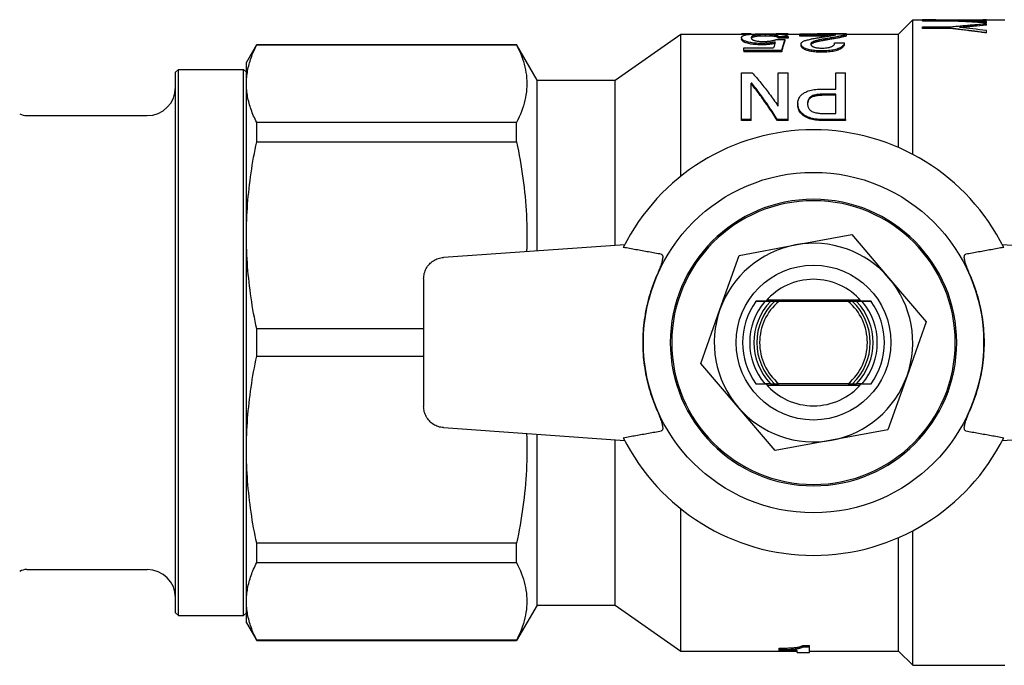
# Model space of a CAD drawing. Header units: millimetres. Extents: x 70 to 3755, y 51 to 363.
# Tile 3 of 5: x 271 to 341, y 317 to 362. Entities that reach past the tile are written whole.
import ezdxf

# ---------------------------------------------------------------- set-up
doc = ezdxf.new("R2010")
doc.units = ezdxf.units.MM
doc.layers.add('DETAIL', color=2, linetype='Continuous')

msp = doc.modelspace()

# ---------------------------------------------------------------- linework, layer by layer
at = {"layer": 'DETAIL'}
for p, q in [((333.087, 361.157), (334.087, 362.157)), ((334.087, 352.674), (334.087, 362.157)), ((334.087, 362.157), (338.286, 362.157)), ((334.78, 362.167), (334.78, 362.157)), ((334.78, 362.125), (336.806, 362.125)), ((334.78, 362.084), (334.78, 362.125)), ((336.806, 362.084), (334.78, 362.084)), ((334.78, 362.084), (334.78, 362.074)), ((336.806, 362.074), (334.78, 362.074)), ((336.806, 362.084), (336.806, 362.074)), ((339.28, 362.152), (339.28, 362.166)), ((339.28, 362.157), (340.587, 362.157)), ((339.28, 362.152), (339.28, 362.142)), ((339.28, 361.952), (339.28, 362.029)), ((339.28, 361.952), (339.28, 361.942)), ((339.28, 361.781), (339.28, 361.887)), ((322.696, 361.182), (322.008, 361.182)), ((322.008, 361.157), (322.008, 361.182)), ((322.696, 361.157), (322.696, 361.182)), ((325.293, 361.182), (324.54, 361.182)), ((324.54, 361.157), (324.54, 361.182)), ((325.293, 361.157), (325.293, 361.182)), ((326.133, 361.107), (326.133, 361.17)), ((326.133, 361.17), (329.418, 361.17)), ((329.418, 361.182), (328.315, 361.182)), ((328.315, 361.182), (328.315, 361.17)), ((329.418, 361.182), (329.418, 361.17)), ((329.418, 361.118), (329.418, 361.17)), ((334.78, 361.671), (336.806, 361.671)), ((334.78, 361.547), (334.78, 361.671)), ((336.806, 361.547), (334.78, 361.547)), ((334.78, 361.547), (334.78, 361.538)), ((336.806, 361.538), (334.78, 361.538)), ((336.806, 361.547), (336.806, 361.538)), ((339.28, 361.781), (339.28, 361.771)), ((339.28, 361.242), (339.28, 361.41)), ((339.28, 361.242), (339.28, 361.232)), ((313.087, 357.907), (317.729, 361.157)), ((317.729, 351.13), (317.729, 361.157)), ((317.729, 361.157), (322.862, 361.157)), ((322.008, 360.899), (322.008, 360.801)), ((323.374, 360.496), (323.374, 360.399)), ((323.668, 361.116), (323.668, 361.017)), ((324.453, 360.768), (325.064, 360.768)), ((324.538, 361.157), (326.133, 361.157)), ((325.293, 360.968), (324.605, 360.968)), ((324.605, 360.968), (324.605, 360.869)), ((325.293, 360.869), (324.605, 360.869)), ((325.064, 360.768), (325.064, 360.67)), ((325.293, 360.968), (325.293, 360.869)), ((328.654, 361.107), (326.133, 361.107)), ((326.133, 361.008), (326.133, 361.107)), ((328.125, 361.008), (326.133, 361.008)), ((327.895, 360.716), (327.895, 360.814)), ((328.578, 360.535), (329.265, 360.535)), ((329.265, 360.439), (329.265, 360.535)), ((329.418, 361.157), (333.087, 361.157)), ((329.418, 361.019), (329.418, 361.118)), ((333.087, 353.155), (333.087, 361.157)), ((287.087, 359.157), (287.809, 360.407)), ((287.809, 360.385), (287.809, 360.407)), ((287.809, 360.407), (306.144, 360.407)), ((287.809, 360.385), (306.144, 360.385)), ((306.144, 360.385), (306.144, 360.407)), ((307.587, 357.907), (306.144, 360.407)), ((322.161, 360.189), (324.271, 360.189)), ((322.161, 359.991), (322.161, 360.189)), ((324.835, 359.991), (322.161, 359.991)), ((322.161, 359.991), (322.161, 359.897)), ((324.835, 359.897), (322.161, 359.897)), ((324.835, 359.991), (324.835, 359.897)), ((326.21, 360.361), (326.21, 360.457)), ((327.69, 359.871), (327.69, 359.965)), ((287.087, 357.654), (287.087, 359.157)), ((282.087, 358.457), (282.287, 358.657)), ((282.087, 320.357), (282.087, 358.457)), ((282.287, 320.157), (282.287, 358.657)), ((282.287, 358.657), (286.887, 358.657)), ((286.887, 320.157), (286.887, 358.657)), ((287.087, 358.457), (286.887, 358.657)), ((322.008, 355.134), (322.008, 358.429)), ((322.008, 358.429), (322.761, 358.429)), ((324.605, 358.429), (325.293, 358.429)), ((324.605, 356.102), (324.605, 358.429)), ((325.293, 355.134), (325.293, 358.429)), ((328.654, 358.429), (329.341, 358.429)), ((328.654, 357.281), (328.654, 358.429)), ((329.341, 355.134), (329.341, 358.429)), ((307.587, 345.871), (307.587, 357.907)), ((307.587, 357.907), (313.087, 357.907)), ((313.087, 346.259), (313.087, 357.907)), ((322.696, 355.134), (322.696, 357.694)), ((322.729, 357.694), (322.696, 357.694)), ((322.729, 357.611), (322.729, 357.694)), ((287.087, 346.965), (287.087, 357.654)), ((322.729, 357.611), (322.696, 357.611)), ((327.709, 357.281), (328.654, 357.281)), ((327.879, 356.841), (327.879, 356.921)), ((328.654, 356.921), (327.879, 356.921)), ((328.654, 356.841), (327.879, 356.841)), ((328.654, 355.554), (328.654, 356.921)), ((324.186, 355.68), (324.186, 355.68)), ((324.572, 356.102), (324.605, 356.102)), ((325.98, 356.258), (325.98, 356.181)), ((271.591, 355.407), (280.087, 355.407)), ((306.144, 354.923), (287.809, 354.923)), ((287.809, 353.559), (287.809, 354.923)), ((306.144, 353.559), (306.144, 354.923)), ((322.696, 355.134), (322.008, 355.134)), ((322.008, 355.062), (322.008, 355.134)), ((322.696, 355.062), (322.008, 355.062)), ((322.696, 355.062), (322.696, 355.134)), ((325.293, 355.134), (324.54, 355.134)), ((324.54, 355.062), (324.54, 355.134)), ((325.293, 355.062), (324.54, 355.062)), ((325.293, 355.062), (325.293, 355.134)), ((329.341, 355.134), (327.676, 355.134)), ((327.676, 355.134), (327.676, 355.062)), ((329.341, 355.062), (327.676, 355.062)), ((327.879, 355.554), (328.654, 355.554)), ((329.341, 355.134), (329.341, 355.062)), ((287.809, 353.559), (306.144, 353.559)), ((287.087, 331.849), (287.087, 346.965)), ((325.813, 346.29), (329.787, 347.026)), ((329.787, 347.026), (332.411, 343.952)), ((313.769, 346.307), (300.978, 345.405)), ((321.839, 345.555), (325.813, 346.29)), ((353.197, 345.405), (340.406, 346.307)), ((320.489, 341.745), (321.839, 345.555)), ((299.587, 343.911), (299.587, 334.904)), ((332.411, 343.952), (335.035, 340.879)), ((319.14, 337.936), (320.489, 341.745)), ((323.019, 342.313), (323.022, 342.319)), ((324.049, 342.307), (323.646, 342.307)), ((330.386, 342.407), (323.789, 342.407)), ((329.543, 342.307), (324.632, 342.307)), ((330.528, 342.307), (330.125, 342.307)), ((331.152, 342.319), (331.156, 342.313)), ((299.587, 340.371), (287.809, 340.371)), ((287.809, 338.443), (287.809, 340.371)), ((335.035, 340.879), (333.685, 337.069)), ((287.809, 338.443), (299.587, 338.443)), ((321.764, 334.862), (319.14, 337.936)), ((333.685, 337.069), (332.336, 333.26)), ((323.022, 336.496), (323.019, 336.501)), ((324.049, 336.507), (323.646, 336.507)), ((323.789, 336.407), (330.386, 336.407)), ((329.543, 336.507), (324.632, 336.507)), ((330.528, 336.507), (330.125, 336.507)), ((331.156, 336.501), (331.152, 336.496)), ((324.388, 331.789), (321.764, 334.862)), ((300.978, 333.409), (313.769, 332.507)), ((340.406, 332.507), (353.197, 333.409)), ((307.587, 320.907), (307.587, 332.943)), ((332.336, 333.26), (328.362, 332.524)), ((313.087, 320.907), (313.087, 332.555)), ((328.362, 332.524), (324.388, 331.789)), ((287.087, 321.161), (287.087, 331.849)), ((317.729, 317.657), (317.729, 327.685)), ((334.087, 316.657), (334.087, 326.141)), ((306.144, 325.255), (287.809, 325.255)), ((287.809, 323.892), (287.809, 325.255)), ((306.144, 323.892), (306.144, 325.255)), ((333.087, 317.657), (333.087, 325.66)), ((287.809, 323.892), (306.144, 323.892)), ((271.591, 323.407), (280.087, 323.407)), ((287.087, 319.657), (287.087, 321.161)), ((307.587, 320.907), (306.144, 318.407)), ((307.587, 320.907), (313.087, 320.907)), ((313.087, 320.907), (317.729, 317.657)), ((282.087, 320.357), (282.287, 320.157)), ((287.087, 320.357), (286.887, 320.157)), ((282.287, 320.157), (286.887, 320.157)), ((287.087, 319.657), (287.809, 318.407)), ((306.144, 318.429), (287.809, 318.429)), ((287.809, 318.407), (287.809, 318.429)), ((287.809, 318.407), (306.144, 318.407)), ((306.144, 318.407), (306.144, 318.429)), ((317.729, 317.657), (325.939, 317.657)), ((324.675, 317.768), (324.675, 317.867)), ((324.675, 317.706), (324.675, 317.768)), ((325.939, 317.706), (324.675, 317.706)), ((325.939, 317.557), (325.939, 317.706)), ((325.939, 317.557), (326.814, 317.557)), ((326.328, 317.961), (326.328, 318.059)), ((326.328, 318.059), (326.814, 318.059)), ((326.328, 317.961), (326.814, 317.961)), ((326.814, 317.961), (326.814, 318.059)), ((326.814, 317.557), (326.814, 317.961)), ((326.814, 317.657), (333.087, 317.657)), ((333.087, 317.657), (334.087, 316.657)), ((334.087, 316.657), (340.587, 316.657))]:
    msp.add_line(p, q, dxfattribs=at)
at = {"layer": 'DETAIL', "flags": 128}
for points in [[(335.726, 362.157), (335.686, 362.158), (335.647, 362.158), (335.607, 362.159), (335.568, 362.16), (335.529, 362.16), (335.489, 362.161), (335.45, 362.161), (335.41, 362.162), (335.371, 362.162), (335.332, 362.162), (335.292, 362.163), (335.253, 362.163), (335.213, 362.164), (335.174, 362.164), (335.134, 362.164), (335.095, 362.165), (335.056, 362.165), (335.016, 362.165), (334.977, 362.166), (334.937, 362.166), (334.898, 362.166), (334.859, 362.166), (334.819, 362.166), (334.78, 362.167)], [(336.806, 362.125), (336.909, 362.128), (337.012, 362.131), (337.115, 362.134), (337.218, 362.136), (337.322, 362.139), (337.425, 362.141), (337.528, 362.144), (337.631, 362.146), (337.734, 362.148), (337.837, 362.15), (337.94, 362.152), (338.043, 362.154), (338.146, 362.155), (338.249, 362.157), (338.352, 362.158), (338.455, 362.16), (338.558, 362.161), (338.661, 362.162), (338.764, 362.163), (338.868, 362.164), (338.971, 362.165), (339.074, 362.165), (339.177, 362.166), (339.28, 362.166)], [(339.28, 361.952), (339.177, 361.958), (339.074, 361.965), (338.971, 361.971), (338.868, 361.978), (338.764, 361.984), (338.661, 361.99), (338.558, 361.997), (338.455, 362.003), (338.352, 362.008), (338.249, 362.014), (338.146, 362.02), (338.043, 362.025), (337.94, 362.031), (337.837, 362.036), (337.734, 362.042), (337.631, 362.047), (337.528, 362.052), (337.425, 362.057), (337.322, 362.061), (337.218, 362.066), (337.115, 362.071), (337.012, 362.075), (336.909, 362.08), (336.806, 362.084)], [(339.28, 361.942), (339.177, 361.948), (339.074, 361.955), (338.971, 361.962), (338.868, 361.968), (338.764, 361.974), (338.661, 361.98), (338.558, 361.987), (338.455, 361.993), (338.352, 361.998), (338.249, 362.004), (338.146, 362.01), (338.043, 362.016), (337.94, 362.021), (337.837, 362.026), (337.734, 362.032), (337.631, 362.037), (337.528, 362.042), (337.425, 362.047), (337.322, 362.051), (337.218, 362.056), (337.115, 362.061), (337.012, 362.065), (336.909, 362.07), (336.806, 362.074)], [(336.806, 361.671), (336.909, 361.681), (337.012, 361.691), (337.115, 361.701), (337.218, 361.711), (337.322, 361.721), (337.425, 361.731), (337.528, 361.74), (337.631, 361.75), (337.734, 361.759), (337.837, 361.768), (337.94, 361.778), (338.043, 361.787), (338.146, 361.796), (338.249, 361.805), (338.352, 361.813), (338.455, 361.822), (338.558, 361.83), (338.661, 361.839), (338.764, 361.847), (338.868, 361.855), (338.971, 361.864), (339.074, 361.872), (339.177, 361.879), (339.28, 361.887)], [(322.008, 360.899), (322.011, 360.924), (322.016, 360.944), (322.027, 360.965), (322.043, 360.985), (322.065, 361.004), (322.093, 361.023), (322.128, 361.041), (322.169, 361.057), (322.216, 361.072), (322.273, 361.088), (322.336, 361.101), (322.405, 361.113), (322.484, 361.124), (322.57, 361.134), (322.663, 361.143), (322.763, 361.151), (322.866, 361.157), (322.979, 361.163), (323.097, 361.168), (323.213, 361.171), (323.338, 361.174), (323.465, 361.176), (323.575, 361.177), (323.715, 361.177)], [(323.715, 361.177), (323.834, 361.177), (323.927, 361.176), (324.036, 361.175), (324.144, 361.173), (324.242, 361.17), (324.344, 361.167), (324.443, 361.162), (324.536, 361.157), (324.624, 361.152), (324.707, 361.145), (324.787, 361.138), (324.863, 361.129), (324.931, 361.12), (324.993, 361.11), (325.05, 361.1), (325.1, 361.088), (325.144, 361.075), (325.182, 361.062), (325.212, 361.048), (325.238, 361.034), (325.26, 361.018), (325.276, 361.002), (325.285, 360.987), (325.293, 360.968)], [(324.54, 361.182), (324.536, 361.181), (324.532, 361.18), (324.528, 361.179), (324.524, 361.179), (324.52, 361.178), (324.516, 361.177), (324.512, 361.176), (324.508, 361.175), (324.504, 361.175), (324.499, 361.174), (324.495, 361.173), (324.491, 361.172), (324.487, 361.171), (324.483, 361.171), (324.479, 361.17), (324.475, 361.169), (324.471, 361.168), (324.467, 361.167), (324.463, 361.167), (324.459, 361.166), (324.455, 361.165), (324.451, 361.164), (324.447, 361.163), (324.443, 361.162)], [(328.315, 361.182), (328.264, 361.182), (328.217, 361.181), (328.174, 361.181), (328.135, 361.181), (328.1, 361.181), (328.069, 361.181), (328.037, 361.181), (327.998, 361.181), (327.959, 361.18), (327.92, 361.18), (327.88, 361.18), (327.84, 361.179), (327.799, 361.179), (327.757, 361.178), (327.714, 361.178), (327.673, 361.177), (327.632, 361.176), (327.591, 361.176), (327.552, 361.175), (327.513, 361.174), (327.475, 361.173), (327.438, 361.172), (327.401, 361.171), (327.365, 361.17)], [(339.28, 361.242), (339.177, 361.256), (339.074, 361.27), (338.971, 361.283), (338.868, 361.297), (338.764, 361.31), (338.661, 361.324), (338.558, 361.337), (338.455, 361.35), (338.352, 361.363), (338.249, 361.376), (338.146, 361.389), (338.043, 361.402), (337.94, 361.415), (337.837, 361.427), (337.734, 361.44), (337.631, 361.452), (337.528, 361.464), (337.425, 361.477), (337.322, 361.489), (337.218, 361.501), (337.115, 361.512), (337.012, 361.524), (336.909, 361.536), (336.806, 361.547)], [(339.28, 361.232), (339.177, 361.246), (339.074, 361.26), (338.971, 361.274), (338.868, 361.287), (338.764, 361.301), (338.661, 361.314), (338.558, 361.327), (338.455, 361.341), (338.352, 361.354), (338.249, 361.367), (338.146, 361.38), (338.043, 361.392), (337.94, 361.405), (337.837, 361.418), (337.734, 361.43), (337.631, 361.442), (337.528, 361.455), (337.425, 361.467), (337.322, 361.479), (337.218, 361.491), (337.115, 361.503), (337.012, 361.514), (336.909, 361.526), (336.806, 361.538)], [(323.374, 360.496), (323.255, 360.497), (323.163, 360.5), (323.057, 360.505), (322.953, 360.513), (322.854, 360.523), (322.76, 360.535), (322.67, 360.549), (322.585, 360.565), (322.505, 360.583), (322.432, 360.602), (322.364, 360.622), (322.303, 360.643), (322.249, 360.664), (322.202, 360.686), (322.159, 360.709), (322.124, 360.731), (322.094, 360.753), (322.069, 360.775), (322.05, 360.796), (322.034, 360.818), (322.022, 360.839), (322.014, 360.86), (322.01, 360.878), (322.008, 360.899)], [(323.374, 360.399), (323.262, 360.4), (323.163, 360.403), (323.057, 360.409), (322.953, 360.417), (322.854, 360.427), (322.76, 360.439), (322.67, 360.453), (322.584, 360.469), (322.504, 360.487), (322.43, 360.506), (322.362, 360.526), (322.303, 360.546), (322.249, 360.567), (322.201, 360.589), (322.159, 360.611), (322.123, 360.634), (322.093, 360.656), (322.069, 360.677), (322.049, 360.699), (322.034, 360.72), (322.022, 360.741), (322.014, 360.763), (322.01, 360.779), (322.008, 360.801)], [(323.668, 361.116), (323.577, 361.115), (323.504, 361.114), (323.422, 361.112), (323.343, 361.11), (323.267, 361.106), (323.195, 361.101), (323.128, 361.095), (323.067, 361.089), (323.011, 361.081), (322.96, 361.073), (322.913, 361.063), (322.872, 361.053), (322.838, 361.043), (322.808, 361.032), (322.782, 361.02), (322.763, 361.009), (322.746, 360.997), (322.731, 360.983), (322.719, 360.969), (322.71, 360.956), (322.703, 360.942), (322.699, 360.931), (322.697, 360.916), (322.696, 360.898)], [(322.696, 360.898), (322.697, 360.883), (322.699, 360.869), (322.702, 360.859), (322.707, 360.845), (322.714, 360.832), (322.724, 360.817), (322.736, 360.802), (322.75, 360.788), (322.768, 360.773), (322.79, 360.758), (322.813, 360.744), (322.838, 360.732), (322.874, 360.717), (322.913, 360.703), (322.956, 360.69), (323.002, 360.678), (323.052, 360.668), (323.105, 360.658), (323.163, 360.65), (323.227, 360.643), (323.296, 360.637), (323.365, 360.633), (323.428, 360.631), (323.506, 360.63)], [(323.668, 361.017), (323.593, 361.016), (323.527, 361.016), (323.457, 361.014), (323.387, 361.012), (323.32, 361.009), (323.255, 361.006), (323.194, 361.002), (323.137, 360.997), (323.082, 360.991), (323.031, 360.985), (322.984, 360.978), (322.941, 360.97), (322.904, 360.962), (322.871, 360.954), (322.843, 360.945), (322.817, 360.936), (322.793, 360.926), (322.773, 360.916), (322.756, 360.906), (322.742, 360.895), (322.731, 360.884), (322.721, 360.873), (322.712, 360.861), (322.705, 360.848)], [(324.389, 360.595), (324.348, 360.586), (324.314, 360.578), (324.287, 360.572), (324.251, 360.564), (324.214, 360.557), (324.175, 360.55), (324.134, 360.543), (324.093, 360.537), (324.052, 360.531), (324.01, 360.525), (323.969, 360.52), (323.928, 360.516), (323.887, 360.513), (323.844, 360.509), (323.799, 360.506), (323.753, 360.504), (323.705, 360.502), (323.654, 360.5), (323.61, 360.498), (323.563, 360.497), (323.514, 360.497), (323.478, 360.496), (323.431, 360.496), (323.374, 360.496)], [(324.356, 360.491), (324.321, 360.482), (324.288, 360.475), (324.257, 360.469), (324.225, 360.462), (324.19, 360.456), (324.151, 360.449), (324.111, 360.443), (324.07, 360.437), (324.03, 360.431), (323.99, 360.426), (323.951, 360.422), (323.912, 360.418), (323.87, 360.415), (323.826, 360.411), (323.78, 360.409), (323.734, 360.406), (323.689, 360.404), (323.645, 360.403), (323.597, 360.402), (323.548, 360.401), (323.511, 360.4), (323.475, 360.4), (323.429, 360.399), (323.374, 360.399)], [(323.506, 360.63), (323.567, 360.63), (323.616, 360.631), (323.655, 360.632), (323.704, 360.634), (323.752, 360.636), (323.801, 360.639), (323.85, 360.642), (323.897, 360.646), (323.942, 360.651), (323.986, 360.656), (324.028, 360.662), (324.069, 360.668), (324.106, 360.674), (324.142, 360.681), (324.178, 360.689), (324.214, 360.697), (324.249, 360.705), (324.283, 360.715), (324.313, 360.723), (324.342, 360.732), (324.372, 360.741), (324.393, 360.748), (324.42, 360.757), (324.453, 360.768)], [(324.605, 360.968), (324.604, 360.98), (324.601, 360.989), (324.594, 361), (324.584, 361.01), (324.571, 361.02), (324.556, 361.029), (324.535, 361.039), (324.511, 361.048), (324.483, 361.056), (324.452, 361.064), (324.418, 361.071), (324.38, 361.078), (324.336, 361.085), (324.288, 361.091), (324.236, 361.096), (324.182, 361.101), (324.126, 361.104), (324.062, 361.108), (323.999, 361.11), (323.935, 361.113), (323.869, 361.114), (323.803, 361.115), (323.743, 361.116), (323.668, 361.116)], [(324.605, 360.869), (324.604, 360.881), (324.6, 360.891), (324.594, 360.901), (324.584, 360.911), (324.572, 360.921), (324.556, 360.93), (324.535, 360.94), (324.511, 360.949), (324.484, 360.957), (324.454, 360.965), (324.419, 360.972), (324.38, 360.979), (324.336, 360.986), (324.288, 360.991), (324.237, 360.997), (324.182, 361.001), (324.124, 361.005), (324.062, 361.008), (323.999, 361.011), (323.935, 361.013), (323.869, 361.015), (323.808, 361.016), (323.746, 361.016), (323.668, 361.017)], [(325.064, 360.768), (325.054, 360.742), (325.045, 360.716), (325.035, 360.69), (325.026, 360.663), (325.016, 360.635), (325.006, 360.607), (324.997, 360.578), (324.987, 360.548), (324.978, 360.518), (324.968, 360.487), (324.959, 360.456), (324.949, 360.424), (324.94, 360.391), (324.93, 360.358), (324.92, 360.324), (324.911, 360.289), (324.901, 360.254), (324.892, 360.219), (324.882, 360.182), (324.873, 360.145), (324.863, 360.108), (324.854, 360.07), (324.844, 360.031), (324.835, 359.991)], [(325.064, 360.67), (325.054, 360.645), (325.045, 360.619), (325.035, 360.593), (325.026, 360.566), (325.016, 360.538), (325.006, 360.51), (324.997, 360.481), (324.987, 360.452), (324.978, 360.421), (324.968, 360.391), (324.959, 360.36), (324.949, 360.328), (324.94, 360.295), (324.93, 360.262), (324.92, 360.228), (324.911, 360.194), (324.901, 360.159), (324.892, 360.123), (324.882, 360.087), (324.873, 360.05), (324.863, 360.013), (324.854, 359.975), (324.844, 359.936), (324.835, 359.897)], [(326.21, 360.457), (326.213, 360.487), (326.22, 360.51), (326.233, 360.536), (326.251, 360.561), (326.276, 360.585), (326.305, 360.608), (326.342, 360.631), (326.383, 360.653), (326.43, 360.673), (326.478, 360.691), (326.535, 360.709), (326.602, 360.728), (326.657, 360.743), (326.722, 360.759), (326.797, 360.777), (326.867, 360.793), (326.936, 360.808), (327.002, 360.822), (327.072, 360.836), (327.144, 360.849), (327.218, 360.863), (327.276, 360.873), (327.35, 360.885), (327.441, 360.9)], [(327.895, 360.814), (327.82, 360.802), (327.758, 360.791), (327.709, 360.783), (327.653, 360.773), (327.594, 360.762), (327.531, 360.749), (327.468, 360.736), (327.409, 360.723), (327.353, 360.71), (327.301, 360.697), (327.252, 360.684), (327.207, 360.671), (327.158, 360.655), (327.113, 360.639), (327.072, 360.623), (327.036, 360.606), (327.004, 360.588), (326.976, 360.57), (326.951, 360.551), (326.931, 360.531), (326.916, 360.511), (326.906, 360.491), (326.901, 360.472), (326.897, 360.448)], [(327.895, 360.716), (327.829, 360.705), (327.774, 360.696), (327.724, 360.688), (327.674, 360.679), (327.622, 360.669), (327.566, 360.658), (327.508, 360.647), (327.452, 360.635), (327.399, 360.623), (327.348, 360.611), (327.303, 360.6), (327.261, 360.589), (327.217, 360.576), (327.172, 360.562), (327.13, 360.548), (327.092, 360.534), (327.058, 360.519), (327.026, 360.504), (326.997, 360.487), (326.971, 360.47), (326.949, 360.452), (326.931, 360.434), (326.917, 360.417), (326.907, 360.397)], [(327.441, 360.9), (327.502, 360.91), (327.561, 360.919), (327.616, 360.928), (327.67, 360.937), (327.75, 360.949), (327.814, 360.959), (327.862, 360.967), (327.896, 360.972), (327.957, 360.981), (328.014, 360.99), (328.066, 360.999), (328.114, 361.006), (328.171, 361.015), (328.223, 361.024), (328.269, 361.032), (328.317, 361.04), (328.364, 361.049), (328.411, 361.057), (328.454, 361.066), (328.496, 361.074), (328.538, 361.083), (328.569, 361.089), (328.608, 361.097), (328.654, 361.107)], [(329.265, 360.535), (329.258, 360.502), (329.25, 360.474), (329.238, 360.443), (329.22, 360.411), (329.199, 360.379), (329.174, 360.348), (329.142, 360.313), (329.105, 360.281), (329.065, 360.25), (329.015, 360.218), (328.959, 360.186), (328.896, 360.156), (328.824, 360.126), (328.745, 360.098), (328.66, 360.072), (328.57, 360.049), (328.473, 360.029), (328.37, 360.011), (328.267, 359.997), (328.156, 359.985), (328.037, 359.976), (327.919, 359.97), (327.819, 359.967), (327.69, 359.965)], [(327.703, 360.165), (327.784, 360.167), (327.849, 360.169), (327.921, 360.175), (327.992, 360.183), (328.059, 360.192), (328.121, 360.203), (328.18, 360.215), (328.237, 360.23), (328.292, 360.245), (328.342, 360.262), (328.383, 360.279), (328.421, 360.298), (328.451, 360.317), (328.478, 360.337), (328.501, 360.358), (328.52, 360.378), (328.535, 360.398), (328.548, 360.418), (328.557, 360.438), (328.565, 360.458), (328.571, 360.478), (328.574, 360.493), (328.576, 360.513), (328.578, 360.535)], [(329.418, 361.118), (329.37, 361.105), (329.33, 361.093), (329.296, 361.084), (329.252, 361.073), (329.203, 361.061), (329.149, 361.048), (329.093, 361.035), (329.038, 361.022), (328.98, 361.01), (328.918, 360.997), (328.851, 360.983), (328.788, 360.971), (328.725, 360.96), (328.643, 360.944), (328.582, 360.933), (328.514, 360.921), (328.432, 360.906), (328.356, 360.893), (328.295, 360.882), (328.218, 360.869), (328.122, 360.853), (328.049, 360.84), (327.986, 360.829), (327.895, 360.814)], [(329.418, 361.019), (329.37, 361.005), (329.331, 360.994), (329.296, 360.985), (329.252, 360.973), (329.202, 360.961), (329.149, 360.949), (329.094, 360.936), (329.039, 360.924), (328.98, 360.911), (328.915, 360.898), (328.846, 360.884), (328.788, 360.873), (328.726, 360.861), (328.648, 360.847), (328.581, 360.834), (328.517, 360.823), (328.437, 360.809), (328.359, 360.795), (328.294, 360.784), (328.215, 360.771), (328.122, 360.755), (328.05, 360.742), (327.982, 360.731), (327.895, 360.716)], [(287.087, 357.654), (287.089, 357.768), (287.093, 357.881), (287.099, 357.995), (287.108, 358.109), (287.12, 358.223), (287.135, 358.337), (287.151, 358.451), (287.171, 358.565), (287.193, 358.68), (287.217, 358.794), (287.244, 358.908), (287.273, 359.022), (287.305, 359.136), (287.339, 359.25), (287.376, 359.364), (287.415, 359.478), (287.456, 359.591), (287.5, 359.705), (287.546, 359.819), (287.594, 359.932), (287.645, 360.046), (287.697, 360.159), (287.752, 360.272), (287.809, 360.385)], [(306.144, 360.385), (306.24, 360.191), (306.33, 359.997), (306.413, 359.803), (306.49, 359.609), (306.56, 359.415), (306.623, 359.22), (306.679, 359.026), (306.728, 358.831), (306.769, 358.636), (306.804, 358.442), (306.831, 358.247), (306.85, 358.051), (306.862, 357.856), (306.866, 357.661), (306.862, 357.465), (306.851, 357.269), (306.832, 357.073), (306.805, 356.878), (306.772, 356.682), (306.73, 356.485), (306.681, 356.289), (306.625, 356.093), (306.562, 355.898), (306.492, 355.702), (306.414, 355.507), (306.331, 355.312), (306.24, 355.117), (306.144, 354.923)], [(327.69, 359.965), (327.575, 359.967), (327.484, 359.969), (327.381, 359.973), (327.274, 359.98), (327.174, 359.989), (327.081, 360), (326.988, 360.013), (326.893, 360.03), (326.807, 360.048), (326.728, 360.068), (326.652, 360.09), (326.579, 360.116), (326.514, 360.142), (326.457, 360.169), (326.407, 360.195), (326.362, 360.225), (326.322, 360.254), (326.29, 360.283), (326.264, 360.313), (326.243, 360.342), (326.228, 360.371), (326.217, 360.4), (326.212, 360.426), (326.21, 360.457)], [(327.69, 359.871), (327.582, 359.873), (327.484, 359.875), (327.381, 359.879), (327.274, 359.886), (327.175, 359.895), (327.081, 359.905), (326.989, 359.919), (326.899, 359.934), (326.812, 359.952), (326.729, 359.973), (326.651, 359.996), (326.579, 360.021), (326.514, 360.047), (326.455, 360.074), (326.404, 360.102), (326.36, 360.13), (326.322, 360.159), (326.29, 360.188), (326.264, 360.217), (326.243, 360.247), (326.228, 360.275), (326.217, 360.306), (326.212, 360.329), (326.21, 360.361)], [(326.897, 360.448), (326.9, 360.428), (326.903, 360.412), (326.907, 360.399), (326.914, 360.382), (326.924, 360.366), (326.937, 360.349), (326.954, 360.332), (326.974, 360.315), (326.996, 360.299), (327.022, 360.283), (327.05, 360.268), (327.081, 360.254), (327.12, 360.238), (327.159, 360.225), (327.2, 360.213), (327.246, 360.203), (327.301, 360.193), (327.353, 360.185), (327.407, 360.178), (327.464, 360.173), (327.524, 360.17), (327.582, 360.167), (327.636, 360.166), (327.703, 360.165)], [(329.265, 360.439), (329.258, 360.408), (329.25, 360.378), (329.238, 360.347), (329.221, 360.315), (329.201, 360.285), (329.174, 360.252), (329.142, 360.218), (329.105, 360.185), (329.063, 360.154), (329.016, 360.123), (328.96, 360.092), (328.896, 360.061), (328.823, 360.031), (328.743, 360.002), (328.656, 359.976), (328.564, 359.953), (328.468, 359.933), (328.37, 359.917), (328.267, 359.903), (328.156, 359.891), (328.037, 359.882), (327.913, 359.875), (327.819, 359.873), (327.69, 359.871)], [(322.761, 358.429), (322.837, 358.345), (322.912, 358.259), (322.988, 358.173), (323.063, 358.085), (323.139, 357.996), (323.214, 357.906), (323.289, 357.815), (323.365, 357.723), (323.44, 357.63), (323.516, 357.535), (323.591, 357.44), (323.667, 357.343), (323.742, 357.246), (323.818, 357.147), (323.893, 357.047), (323.968, 356.946), (324.044, 356.844), (324.119, 356.741), (324.195, 356.637), (324.27, 356.532), (324.346, 356.426), (324.421, 356.319), (324.497, 356.211), (324.572, 356.102)], [(324.54, 355.134), (324.464, 355.252), (324.389, 355.37), (324.313, 355.486), (324.238, 355.602), (324.163, 355.716), (324.087, 355.83), (324.012, 355.942), (323.936, 356.054), (323.861, 356.164), (323.785, 356.274), (323.71, 356.382), (323.634, 356.49), (323.559, 356.596), (323.484, 356.701), (323.408, 356.805), (323.333, 356.909), (323.257, 357.011), (323.182, 357.112), (323.106, 357.212), (323.031, 357.31), (322.955, 357.408), (322.88, 357.505), (322.805, 357.6), (322.729, 357.694)], [(287.809, 354.923), (287.752, 355.036), (287.697, 355.149), (287.645, 355.263), (287.594, 355.376), (287.546, 355.49), (287.5, 355.603), (287.456, 355.717), (287.415, 355.831), (287.376, 355.944), (287.34, 356.058), (287.305, 356.172), (287.274, 356.286), (287.244, 356.399), (287.217, 356.513), (287.193, 356.627), (287.171, 356.741), (287.151, 356.855), (287.134, 356.969), (287.12, 357.083), (287.108, 357.197), (287.099, 357.311), (287.093, 357.425), (287.089, 357.54), (287.087, 357.654)], [(324.54, 355.062), (324.464, 355.18), (324.389, 355.297), (324.313, 355.413), (324.238, 355.528), (324.163, 355.642), (324.087, 355.755), (324.012, 355.867), (323.936, 355.978), (323.861, 356.088), (323.785, 356.197), (323.71, 356.305), (323.634, 356.411), (323.559, 356.517), (323.484, 356.622), (323.408, 356.726), (323.333, 356.829), (323.257, 356.93), (323.182, 357.031), (323.106, 357.13), (323.031, 357.228), (322.955, 357.326), (322.88, 357.422), (322.805, 357.517), (322.729, 357.611)], [(325.98, 356.258), (325.984, 356.338), (325.991, 356.402), (326.005, 356.473), (326.026, 356.546), (326.053, 356.614), (326.087, 356.679), (326.13, 356.746), (326.179, 356.808), (326.235, 356.866), (326.298, 356.921), (326.37, 356.974), (326.451, 357.024), (326.534, 357.068), (326.622, 357.107), (326.717, 357.143), (326.817, 357.175), (326.923, 357.202), (327.035, 357.226), (327.138, 357.243), (327.249, 357.257), (327.368, 357.268), (327.482, 357.276), (327.582, 357.279), (327.709, 357.281)], [(327.879, 356.921), (327.788, 356.92), (327.709, 356.918), (327.645, 356.915), (327.563, 356.91), (327.486, 356.904), (327.412, 356.895), (327.333, 356.884), (327.261, 356.872), (327.188, 356.856), (327.112, 356.836), (327.046, 356.815), (326.98, 356.788), (326.919, 356.757), (326.867, 356.723), (326.821, 356.684), (326.784, 356.643), (326.752, 356.599), (326.726, 356.551), (326.707, 356.505), (326.692, 356.457), (326.68, 356.407), (326.673, 356.358), (326.67, 356.313), (326.668, 356.258)], [(327.879, 356.841), (327.791, 356.84), (327.713, 356.838), (327.642, 356.835), (327.574, 356.831), (327.503, 356.825), (327.426, 356.817), (327.345, 356.806), (327.27, 356.794), (327.2, 356.779), (327.134, 356.762), (327.068, 356.743), (327.002, 356.718), (326.938, 356.688), (326.882, 356.655), (326.835, 356.618), (326.796, 356.579), (326.763, 356.537), (326.737, 356.494), (326.716, 356.45), (326.699, 356.404), (326.686, 356.356), (326.677, 356.308), (326.671, 356.26), (326.669, 356.219)], [(327.676, 355.134), (327.551, 355.136), (327.452, 355.14), (327.339, 355.15), (327.222, 355.163), (327.112, 355.181), (327.01, 355.202), (326.9, 355.23), (326.798, 355.262), (326.702, 355.298), (326.608, 355.341), (326.519, 355.389), (326.436, 355.441), (326.357, 355.499), (326.287, 355.558), (326.226, 355.62), (326.171, 355.684), (326.124, 355.752), (326.082, 355.824), (326.049, 355.895), (326.023, 355.967), (326.003, 356.04), (325.99, 356.112), (325.984, 356.177), (325.98, 356.258)], [(327.676, 355.062), (327.559, 355.064), (327.453, 355.068), (327.339, 355.077), (327.225, 355.091), (327.119, 355.107), (327.01, 355.13), (326.901, 355.158), (326.798, 355.19), (326.701, 355.226), (326.61, 355.267), (326.521, 355.314), (326.436, 355.368), (326.357, 355.425), (326.286, 355.485), (326.224, 355.548), (326.169, 355.613), (326.122, 355.68), (326.082, 355.749), (326.049, 355.821), (326.022, 355.893), (326.003, 355.964), (325.99, 356.041), (325.984, 356.101), (325.98, 356.181)], [(326.668, 356.258), (326.67, 356.202), (326.673, 356.157), (326.68, 356.107), (326.692, 356.055), (326.707, 356.005), (326.726, 355.957), (326.751, 355.907), (326.783, 355.86), (326.822, 355.815), (326.867, 355.773), (326.919, 355.736), (326.98, 355.702), (327.046, 355.673), (327.113, 355.649), (327.187, 355.627), (327.259, 355.609), (327.334, 355.594), (327.412, 355.582), (327.489, 355.573), (327.566, 355.566), (327.645, 355.56), (327.709, 355.557), (327.787, 355.555), (327.879, 355.554)], [(287.087, 346.965), (287.089, 347.24), (287.093, 347.515), (287.099, 347.79), (287.108, 348.065), (287.12, 348.34), (287.135, 348.615), (287.151, 348.891), (287.171, 349.166), (287.193, 349.442), (287.217, 349.717), (287.244, 349.992), (287.273, 350.268), (287.305, 350.543), (287.339, 350.818), (287.376, 351.093), (287.415, 351.368), (287.456, 351.643), (287.5, 351.918), (287.546, 352.192), (287.594, 352.466), (287.645, 352.74), (287.697, 353.013), (287.752, 353.286), (287.809, 353.559)], [(306.144, 353.559), (306.211, 353.238), (306.274, 352.917), (306.335, 352.596), (306.393, 352.274), (306.447, 351.953), (306.498, 351.631), (306.547, 351.309), (306.591, 350.988), (306.633, 350.666), (306.671, 350.344), (306.706, 350.021), (306.738, 349.699), (306.766, 349.377), (306.791, 349.054), (306.812, 348.731), (306.83, 348.408), (306.844, 348.085), (306.855, 347.762), (306.862, 347.439), (306.865, 347.115), (306.865, 346.791), (306.861, 346.467), (306.854, 346.143), (306.843, 345.819)], [(287.809, 340.371), (287.752, 340.645), (287.697, 340.919), (287.645, 341.193), (287.594, 341.467), (287.546, 341.741), (287.5, 342.015), (287.456, 342.289), (287.415, 342.564), (287.376, 342.838), (287.34, 343.113), (287.305, 343.387), (287.274, 343.662), (287.244, 343.937), (287.217, 344.211), (287.193, 344.486), (287.171, 344.761), (287.151, 345.037), (287.134, 345.312), (287.12, 345.587), (287.108, 345.863), (287.099, 346.138), (287.093, 346.414), (287.089, 346.689), (287.087, 346.965)], [(316.348, 345.634), (316.235, 345.654), (316.122, 345.674), (316.009, 345.693), (315.897, 345.713), (315.785, 345.733), (315.673, 345.753), (315.561, 345.773), (315.449, 345.793), (315.337, 345.813), (315.225, 345.833), (315.113, 345.853), (315.002, 345.873), (314.89, 345.893), (314.779, 345.914), (314.668, 345.934), (314.557, 345.954), (314.446, 345.974), (314.335, 345.994), (314.224, 346.014), (314.113, 346.034), (314.002, 346.054), (313.892, 346.075), (313.781, 346.095), (313.671, 346.115)], [(340.504, 346.115), (340.394, 346.095), (340.283, 346.075), (340.172, 346.054), (340.062, 346.034), (339.951, 346.014), (339.84, 345.994), (339.729, 345.974), (339.618, 345.954), (339.507, 345.934), (339.396, 345.914), (339.284, 345.893), (339.173, 345.873), (339.061, 345.853), (338.95, 345.833), (338.838, 345.813), (338.726, 345.793), (338.614, 345.773), (338.502, 345.753), (338.39, 345.733), (338.278, 345.713), (338.165, 345.693), (338.053, 345.674), (337.94, 345.654), (337.827, 345.634)], [(299.587, 343.911), (299.59, 344.004), (299.599, 344.097), (299.614, 344.189), (299.634, 344.28), (299.66, 344.37), (299.691, 344.459), (299.728, 344.545), (299.77, 344.629), (299.817, 344.709), (299.869, 344.787), (299.926, 344.861), (299.988, 344.931), (300.054, 344.998), (300.124, 345.06), (300.197, 345.118), (300.274, 345.171), (300.354, 345.219), (300.437, 345.262), (300.523, 345.3), (300.611, 345.332), (300.701, 345.359), (300.792, 345.38), (300.885, 345.396), (300.978, 345.405)], [(316.348, 345.634), (316.374, 345.626), (316.396, 345.612), (316.415, 345.591), (316.431, 345.565), (316.442, 345.533), (316.449, 345.494), (316.452, 345.449), (316.45, 345.398), (316.445, 345.342), (316.435, 345.28), (316.421, 345.214), (316.404, 345.143), (316.384, 345.069), (316.36, 344.991), (316.334, 344.91), (316.306, 344.827), (316.276, 344.743), (316.243, 344.656), (316.21, 344.569), (316.174, 344.48), (316.138, 344.391), (316.101, 344.301), (316.062, 344.212), (316.023, 344.122)], [(338.151, 344.122), (338.112, 344.212), (338.074, 344.302), (338.037, 344.391), (338, 344.48), (337.965, 344.569), (337.932, 344.656), (337.9, 344.741), (337.87, 344.826), (337.841, 344.908), (337.815, 344.988), (337.792, 345.066), (337.771, 345.14), (337.754, 345.211), (337.74, 345.278), (337.73, 345.34), (337.725, 345.396), (337.723, 345.447), (337.726, 345.492), (337.733, 345.531), (337.744, 345.564), (337.759, 345.591), (337.778, 345.612), (337.801, 345.626), (337.827, 345.634)], [(316.023, 344.122), (315.944, 343.937), (315.869, 343.751), (315.796, 343.563), (315.726, 343.374), (315.66, 343.183), (315.597, 342.991), (315.537, 342.797), (315.48, 342.603), (315.426, 342.407), (315.376, 342.211), (315.33, 342.014), (315.286, 341.815), (315.246, 341.617), (315.21, 341.417), (315.177, 341.217), (315.147, 341.017), (315.121, 340.816), (315.098, 340.615), (315.079, 340.413), (315.064, 340.212), (315.052, 340.011), (315.043, 339.809), (315.038, 339.608), (315.036, 339.407)], [(339.139, 339.407), (339.137, 339.608), (339.132, 339.809), (339.123, 340.011), (339.111, 340.212), (339.095, 340.413), (339.076, 340.615), (339.053, 340.816), (339.027, 341.017), (338.998, 341.217), (338.965, 341.417), (338.928, 341.617), (338.889, 341.816), (338.845, 342.014), (338.799, 342.211), (338.749, 342.408), (338.696, 342.603), (338.639, 342.798), (338.579, 342.991), (338.516, 343.183), (338.449, 343.374), (338.379, 343.563), (338.306, 343.751), (338.23, 343.937), (338.151, 344.122)], [(323.646, 342.307), (323.62, 342.307), (323.594, 342.308), (323.567, 342.308), (323.541, 342.308), (323.514, 342.308), (323.488, 342.309), (323.462, 342.309), (323.435, 342.309), (323.409, 342.309), (323.383, 342.31), (323.357, 342.31), (323.331, 342.31), (323.304, 342.31), (323.278, 342.311), (323.252, 342.311), (323.226, 342.311), (323.2, 342.311), (323.174, 342.312), (323.148, 342.312), (323.122, 342.312), (323.096, 342.312), (323.07, 342.313), (323.044, 342.313), (323.019, 342.313)], [(323.716, 342.325), (323.689, 342.325), (323.661, 342.324), (323.633, 342.324), (323.606, 342.324), (323.578, 342.324), (323.55, 342.323), (323.522, 342.323), (323.493, 342.323), (323.465, 342.323), (323.436, 342.322), (323.408, 342.322), (323.379, 342.322), (323.35, 342.322), (323.321, 342.321), (323.292, 342.321), (323.262, 342.321), (323.233, 342.321), (323.203, 342.32), (323.173, 342.32), (323.143, 342.32), (323.113, 342.319), (323.083, 342.319), (323.053, 342.319), (323.022, 342.319)], [(324.335, 342.31), (324.323, 342.31), (324.311, 342.309), (324.299, 342.309), (324.287, 342.309), (324.275, 342.309), (324.263, 342.309), (324.251, 342.309), (324.239, 342.309), (324.227, 342.309), (324.215, 342.309), (324.203, 342.309), (324.192, 342.308), (324.18, 342.308), (324.168, 342.308), (324.156, 342.308), (324.144, 342.308), (324.132, 342.308), (324.12, 342.308), (324.108, 342.308), (324.097, 342.308), (324.085, 342.308), (324.073, 342.307), (324.061, 342.307), (324.049, 342.307)], [(324.632, 342.307), (324.619, 342.307), (324.607, 342.307), (324.594, 342.308), (324.582, 342.308), (324.569, 342.308), (324.557, 342.308), (324.545, 342.308), (324.532, 342.308), (324.52, 342.308), (324.507, 342.308), (324.495, 342.308), (324.483, 342.308), (324.47, 342.309), (324.458, 342.309), (324.446, 342.309), (324.433, 342.309), (324.421, 342.309), (324.409, 342.309), (324.396, 342.309), (324.384, 342.309), (324.372, 342.309), (324.359, 342.309), (324.347, 342.31), (324.335, 342.31)], [(329.84, 342.31), (329.828, 342.31), (329.815, 342.309), (329.803, 342.309), (329.791, 342.309), (329.779, 342.309), (329.766, 342.309), (329.754, 342.309), (329.742, 342.309), (329.729, 342.309), (329.717, 342.309), (329.705, 342.309), (329.692, 342.308), (329.68, 342.308), (329.667, 342.308), (329.655, 342.308), (329.643, 342.308), (329.63, 342.308), (329.618, 342.308), (329.605, 342.308), (329.593, 342.308), (329.58, 342.308), (329.568, 342.307), (329.555, 342.307), (329.543, 342.307)], [(330.125, 342.307), (330.114, 342.307), (330.102, 342.307), (330.09, 342.308), (330.078, 342.308), (330.066, 342.308), (330.055, 342.308), (330.043, 342.308), (330.031, 342.308), (330.019, 342.308), (330.007, 342.308), (329.995, 342.308), (329.983, 342.308), (329.971, 342.309), (329.959, 342.309), (329.948, 342.309), (329.936, 342.309), (329.924, 342.309), (329.912, 342.309), (329.9, 342.309), (329.888, 342.309), (329.876, 342.309), (329.864, 342.309), (329.852, 342.31), (329.84, 342.31)], [(331.152, 342.319), (331.122, 342.319), (331.092, 342.319), (331.061, 342.319), (331.031, 342.32), (331.001, 342.32), (330.972, 342.32), (330.942, 342.321), (330.913, 342.321), (330.883, 342.321), (330.854, 342.321), (330.825, 342.322), (330.796, 342.322), (330.767, 342.322), (330.739, 342.322), (330.71, 342.323), (330.682, 342.323), (330.653, 342.323), (330.625, 342.323), (330.597, 342.324), (330.569, 342.324), (330.541, 342.324), (330.514, 342.324), (330.486, 342.325), (330.459, 342.325)], [(331.156, 342.313), (331.13, 342.313), (331.105, 342.313), (331.079, 342.312), (331.053, 342.312), (331.027, 342.312), (331.001, 342.312), (330.975, 342.311), (330.949, 342.311), (330.923, 342.311), (330.896, 342.311), (330.87, 342.31), (330.844, 342.31), (330.818, 342.31), (330.792, 342.31), (330.766, 342.309), (330.739, 342.309), (330.713, 342.309), (330.687, 342.309), (330.66, 342.308), (330.634, 342.308), (330.608, 342.308), (330.581, 342.308), (330.555, 342.307), (330.528, 342.307)], [(315.036, 339.407), (315.038, 339.206), (315.043, 339.005), (315.052, 338.804), (315.064, 338.603), (315.08, 338.401), (315.099, 338.2), (315.122, 337.999), (315.148, 337.798), (315.177, 337.597), (315.21, 337.397), (315.246, 337.198), (315.286, 336.999), (315.329, 336.801), (315.376, 336.603), (315.426, 336.407), (315.479, 336.211), (315.536, 336.017), (315.596, 335.824), (315.659, 335.632), (315.726, 335.441), (315.796, 335.252), (315.868, 335.064), (315.944, 334.877), (316.023, 334.693)], [(338.151, 334.693), (338.23, 334.877), (338.306, 335.064), (338.379, 335.252), (338.449, 335.441), (338.515, 335.632), (338.578, 335.824), (338.638, 336.017), (338.695, 336.212), (338.748, 336.407), (338.798, 336.604), (338.845, 336.801), (338.889, 336.999), (338.929, 337.198), (338.965, 337.397), (338.998, 337.597), (339.028, 337.798), (339.054, 337.999), (339.076, 338.2), (339.096, 338.401), (339.111, 338.603), (339.123, 338.804), (339.132, 339.005), (339.137, 339.206), (339.139, 339.407)], [(287.087, 331.849), (287.089, 332.124), (287.093, 332.399), (287.099, 332.674), (287.108, 332.949), (287.12, 333.224), (287.135, 333.499), (287.151, 333.775), (287.171, 334.05), (287.193, 334.326), (287.217, 334.601), (287.244, 334.876), (287.273, 335.152), (287.305, 335.427), (287.339, 335.702), (287.376, 335.977), (287.415, 336.252), (287.456, 336.527), (287.5, 336.802), (287.546, 337.076), (287.594, 337.35), (287.645, 337.624), (287.697, 337.897), (287.752, 338.17), (287.809, 338.443)], [(323.019, 336.501), (323.044, 336.502), (323.07, 336.502), (323.096, 336.502), (323.122, 336.502), (323.148, 336.503), (323.174, 336.503), (323.2, 336.503), (323.226, 336.503), (323.252, 336.504), (323.278, 336.504), (323.304, 336.504), (323.331, 336.504), (323.357, 336.505), (323.383, 336.505), (323.409, 336.505), (323.435, 336.505), (323.462, 336.506), (323.488, 336.506), (323.514, 336.506), (323.541, 336.506), (323.567, 336.507), (323.594, 336.507), (323.62, 336.507), (323.646, 336.507)], [(323.022, 336.496), (323.053, 336.496), (323.083, 336.495), (323.113, 336.495), (323.143, 336.495), (323.173, 336.495), (323.203, 336.494), (323.233, 336.494), (323.262, 336.494), (323.292, 336.493), (323.321, 336.493), (323.35, 336.493), (323.379, 336.493), (323.408, 336.492), (323.436, 336.492), (323.465, 336.492), (323.493, 336.492), (323.522, 336.491), (323.55, 336.491), (323.578, 336.491), (323.606, 336.491), (323.633, 336.49), (323.661, 336.49), (323.689, 336.49), (323.716, 336.49)], [(324.049, 336.507), (324.061, 336.507), (324.073, 336.507), (324.085, 336.507), (324.097, 336.507), (324.108, 336.507), (324.12, 336.507), (324.132, 336.507), (324.144, 336.506), (324.156, 336.506), (324.168, 336.506), (324.18, 336.506), (324.192, 336.506), (324.203, 336.506), (324.215, 336.506), (324.227, 336.506), (324.239, 336.506), (324.251, 336.506), (324.263, 336.505), (324.275, 336.505), (324.287, 336.505), (324.299, 336.505), (324.311, 336.505), (324.323, 336.505), (324.335, 336.505)], [(324.335, 336.505), (324.347, 336.505), (324.359, 336.505), (324.372, 336.505), (324.384, 336.505), (324.396, 336.505), (324.409, 336.506), (324.421, 336.506), (324.433, 336.506), (324.446, 336.506), (324.458, 336.506), (324.47, 336.506), (324.483, 336.506), (324.495, 336.506), (324.507, 336.506), (324.52, 336.506), (324.532, 336.506), (324.545, 336.507), (324.557, 336.507), (324.569, 336.507), (324.582, 336.507), (324.594, 336.507), (324.607, 336.507), (324.619, 336.507), (324.632, 336.507)], [(329.543, 336.507), (329.555, 336.507), (329.568, 336.507), (329.58, 336.507), (329.593, 336.507), (329.605, 336.507), (329.618, 336.507), (329.63, 336.507), (329.643, 336.506), (329.655, 336.506), (329.667, 336.506), (329.68, 336.506), (329.692, 336.506), (329.705, 336.506), (329.717, 336.506), (329.729, 336.506), (329.742, 336.506), (329.754, 336.506), (329.766, 336.506), (329.779, 336.505), (329.791, 336.505), (329.803, 336.505), (329.815, 336.505), (329.828, 336.505), (329.84, 336.505)], [(329.84, 336.505), (329.852, 336.505), (329.864, 336.505), (329.876, 336.505), (329.888, 336.505), (329.9, 336.505), (329.912, 336.505), (329.924, 336.506), (329.936, 336.506), (329.948, 336.506), (329.959, 336.506), (329.971, 336.506), (329.983, 336.506), (329.995, 336.506), (330.007, 336.506), (330.019, 336.506), (330.031, 336.506), (330.043, 336.507), (330.055, 336.507), (330.066, 336.507), (330.078, 336.507), (330.09, 336.507), (330.102, 336.507), (330.114, 336.507), (330.125, 336.507)], [(330.459, 336.49), (330.486, 336.49), (330.514, 336.49), (330.541, 336.49), (330.569, 336.491), (330.597, 336.491), (330.625, 336.491), (330.653, 336.491), (330.682, 336.492), (330.71, 336.492), (330.739, 336.492), (330.767, 336.492), (330.796, 336.493), (330.825, 336.493), (330.854, 336.493), (330.883, 336.493), (330.913, 336.494), (330.942, 336.494), (330.972, 336.494), (331.001, 336.495), (331.031, 336.495), (331.061, 336.495), (331.092, 336.495), (331.122, 336.496), (331.152, 336.496)], [(330.528, 336.507), (330.555, 336.507), (330.581, 336.507), (330.608, 336.507), (330.634, 336.506), (330.66, 336.506), (330.687, 336.506), (330.713, 336.506), (330.739, 336.505), (330.766, 336.505), (330.792, 336.505), (330.818, 336.505), (330.844, 336.504), (330.87, 336.504), (330.896, 336.504), (330.923, 336.504), (330.949, 336.503), (330.975, 336.503), (331.001, 336.503), (331.027, 336.503), (331.053, 336.502), (331.079, 336.502), (331.105, 336.502), (331.13, 336.502), (331.156, 336.501)], [(300.978, 333.409), (300.886, 333.419), (300.794, 333.434), (300.703, 333.455), (300.613, 333.482), (300.525, 333.514), (300.439, 333.552), (300.356, 333.595), (300.275, 333.643), (300.198, 333.696), (300.125, 333.753), (300.055, 333.815), (299.989, 333.882), (299.928, 333.952), (299.871, 334.026), (299.818, 334.104), (299.771, 334.184), (299.729, 334.268), (299.692, 334.354), (299.66, 334.442), (299.634, 334.532), (299.614, 334.623), (299.599, 334.716), (299.59, 334.81), (299.587, 334.904)], [(316.023, 334.693), (316.062, 334.603), (316.101, 334.513), (316.138, 334.423), (316.174, 334.334), (316.21, 334.246), (316.243, 334.159), (316.275, 334.073), (316.305, 333.989), (316.333, 333.907), (316.359, 333.826), (316.383, 333.749), (316.403, 333.674), (316.421, 333.603), (316.434, 333.537), (316.444, 333.475), (316.45, 333.418), (316.452, 333.367), (316.449, 333.322), (316.442, 333.283), (316.431, 333.25), (316.416, 333.223), (316.397, 333.203), (316.374, 333.189), (316.348, 333.181)], [(337.827, 333.181), (337.801, 333.189), (337.778, 333.203), (337.759, 333.223), (337.744, 333.249), (337.733, 333.282), (337.726, 333.321), (337.723, 333.365), (337.724, 333.416), (337.73, 333.473), (337.74, 333.535), (337.754, 333.601), (337.771, 333.672), (337.791, 333.746), (337.814, 333.824), (337.84, 333.904), (337.869, 333.987), (337.899, 334.072), (337.931, 334.158), (337.965, 334.246), (338, 334.334), (338.037, 334.423), (338.074, 334.513), (338.112, 334.603), (338.151, 334.693)], [(306.843, 332.996), (306.854, 332.674), (306.861, 332.352), (306.865, 332.029), (306.865, 331.707), (306.862, 331.384), (306.855, 331.061), (306.844, 330.738), (306.83, 330.415), (306.813, 330.092), (306.792, 329.769), (306.767, 329.445), (306.739, 329.122), (306.707, 328.799), (306.672, 328.476), (306.634, 328.152), (306.592, 327.829), (306.547, 327.506), (306.499, 327.184), (306.447, 326.861), (306.393, 326.54), (306.335, 326.218), (306.274, 325.897), (306.211, 325.576), (306.144, 325.255)], [(313.671, 332.7), (313.781, 332.72), (313.892, 332.74), (314.002, 332.76), (314.113, 332.78), (314.224, 332.8), (314.335, 332.821), (314.446, 332.841), (314.557, 332.861), (314.668, 332.881), (314.779, 332.901), (314.89, 332.921), (315.002, 332.941), (315.113, 332.961), (315.225, 332.981), (315.337, 333.001), (315.449, 333.021), (315.561, 333.041), (315.673, 333.061), (315.785, 333.081), (315.897, 333.101), (316.009, 333.121), (316.122, 333.141), (316.235, 333.161), (316.348, 333.181)], [(337.827, 333.181), (337.94, 333.161), (338.053, 333.141), (338.165, 333.121), (338.278, 333.101), (338.39, 333.081), (338.502, 333.061), (338.614, 333.041), (338.726, 333.021), (338.838, 333.001), (338.95, 332.981), (339.061, 332.961), (339.173, 332.941), (339.284, 332.921), (339.396, 332.901), (339.507, 332.881), (339.618, 332.861), (339.729, 332.841), (339.84, 332.821), (339.951, 332.8), (340.062, 332.78), (340.172, 332.76), (340.283, 332.74), (340.394, 332.72), (340.504, 332.7)], [(287.809, 325.255), (287.752, 325.529), (287.697, 325.803), (287.645, 326.077), (287.594, 326.351), (287.546, 326.625), (287.5, 326.899), (287.456, 327.173), (287.415, 327.448), (287.376, 327.722), (287.34, 327.997), (287.305, 328.271), (287.274, 328.546), (287.244, 328.821), (287.217, 329.095), (287.193, 329.37), (287.171, 329.645), (287.151, 329.921), (287.134, 330.196), (287.12, 330.471), (287.108, 330.747), (287.099, 331.022), (287.093, 331.298), (287.089, 331.573), (287.087, 331.849)], [(287.087, 321.161), (287.089, 321.274), (287.093, 321.388), (287.099, 321.502), (287.108, 321.616), (287.12, 321.73), (287.135, 321.844), (287.151, 321.958), (287.171, 322.072), (287.193, 322.186), (287.217, 322.3), (287.244, 322.415), (287.273, 322.529), (287.305, 322.643), (287.339, 322.757), (287.376, 322.871), (287.415, 322.984), (287.456, 323.098), (287.5, 323.212), (287.546, 323.326), (287.594, 323.439), (287.645, 323.552), (287.697, 323.666), (287.752, 323.779), (287.809, 323.892)], [(306.144, 323.892), (306.24, 323.698), (306.33, 323.504), (306.413, 323.31), (306.49, 323.116), (306.56, 322.921), (306.623, 322.727), (306.679, 322.532), (306.728, 322.338), (306.769, 322.143), (306.804, 321.948), (306.831, 321.753), (306.85, 321.558), (306.862, 321.363), (306.866, 321.167), (306.862, 320.972), (306.851, 320.776), (306.832, 320.58), (306.805, 320.384), (306.772, 320.188), (306.73, 319.992), (306.681, 319.796), (306.625, 319.6), (306.562, 319.404), (306.492, 319.209), (306.414, 319.013), (306.331, 318.818), (306.24, 318.624), (306.144, 318.429)], [(287.809, 318.429), (287.752, 318.543), (287.697, 318.656), (287.645, 318.77), (287.594, 318.883), (287.546, 318.997), (287.5, 319.11), (287.456, 319.224), (287.415, 319.337), (287.376, 319.451), (287.34, 319.565), (287.305, 319.679), (287.274, 319.792), (287.244, 319.906), (287.217, 320.02), (287.193, 320.134), (287.171, 320.248), (287.151, 320.362), (287.134, 320.476), (287.12, 320.59), (287.108, 320.704), (287.099, 320.818), (287.093, 320.932), (287.089, 321.046), (287.087, 321.161)], [(324.675, 317.867), (324.781, 317.867), (324.865, 317.868), (324.953, 317.868), (325.046, 317.87), (325.135, 317.872), (325.229, 317.874), (325.325, 317.877), (325.417, 317.881), (325.504, 317.886), (325.588, 317.891), (325.668, 317.897), (325.746, 317.903), (325.821, 317.911), (325.894, 317.92), (325.963, 317.931), (326.026, 317.942), (326.083, 317.954), (326.131, 317.966), (326.174, 317.979), (326.214, 317.994), (326.251, 318.01), (326.28, 318.025), (326.303, 318.04), (326.328, 318.059)], [(324.675, 317.768), (324.778, 317.768), (324.861, 317.769), (324.953, 317.769), (325.049, 317.771), (325.141, 317.773), (325.229, 317.775), (325.326, 317.778), (325.418, 317.782), (325.506, 317.787), (325.59, 317.792), (325.67, 317.798), (325.746, 317.804), (325.82, 317.812), (325.892, 317.821), (325.961, 317.832), (326.023, 317.842), (326.079, 317.854), (326.131, 317.868), (326.174, 317.881), (326.214, 317.895), (326.251, 317.911), (326.282, 317.928), (326.304, 317.942), (326.328, 317.961)]]:
    msp.add_lwpolyline(points, dxfattribs=at)
at = {"layer": 'DETAIL'}
for radius in [12, 5.459]:
    msp.add_circle((327.087, 339.407), radius, dxfattribs=at)
for centre, radius, start, end in [((280.087, 357.407), 2, 270, 0), ((271.591, 356.407), 1, 240, 270), ((327.087, 339.407), 15, 26.56271, 153.43729), ((327.087, 339.407), 10.1, 0, 180), ((327.087, 339.407), 10, 0, 180), ((327.087, 339.407), 7, 100.48817, 160.48817), ((327.087, 339.407), 7, 40.48817, 100.48817), ((327.087, 339.407), 4.459, 40.87425, 139.12575), ((327.087, 339.407), 7, 340.48817, 40.48817), ((327.087, 339.407), 7, 160.48817, 220.48817), ((327.087, 339.407), 5, 144.46667, 215.53333), ((327.087, 339.407), 4.5, 139.87597, 220.12403), ((327.087, 339.407), 4.2, 136.33218, 223.66782), ((327.087, 339.407), 4, 133.4822, 226.5178), ((327.087, 339.407), 3.8, 130.25661, 229.74339), ((327.087, 339.407), 3.8, 310.25661, 49.74339), ((327.087, 339.407), 4, 313.4822, 46.5178), ((327.087, 339.407), 4.2, 316.33218, 43.66782), ((327.087, 339.407), 4.5, 319.87597, 40.12403), ((327.087, 339.407), 5, 324.46667, 35.53333), ((327.087, 339.407), 10.1, 180, 0), ((327.087, 339.407), 10, 180, 0), ((327.087, 339.407), 7, 280.48817, 340.48817), ((327.087, 339.407), 4.459, 220.87425, 319.12575), ((327.087, 339.407), 7, 220.48817, 280.48817), ((327.087, 339.407), 15, 206.56271, 333.43729), ((271.591, 322.407), 1, 90, 120), ((280.087, 321.407), 2, 0, 90)]:
    msp.add_arc(centre, radius, start, end, dxfattribs=at)
for centre, major_axis, ratio, start_param, end_param in [((338.328, 224.011), (16.904, 137.292), 0.912679, 0.126562, 0.141624), ((338.328, 224.325), (-27.983, 135.469), 0.910196, 6.052487, 6.067548), ((338.328, 223.961), (16.916, 137.332), 0.912745, 0.126614, 0.140455), ((338.328, 226.212), (-57.221, -125.939), 0.895272, 3.603695, 3.618756), ((338.328, 227.155), (65.347, -121.921), 0.887814, 2.590923, 2.605984), ((338.328, 226.162), (-57.259, -125.966), 0.895337, 3.603846, 3.618506), ((324.33, 339.271), (0.489, 21.986), 0.077071, 0.247712, 0.31472)]:
    msp.add_ellipse(centre, major_axis=major_axis, ratio=ratio, start_param=start_param, end_param=end_param, dxfattribs=at)

doc.saveas('drawing.dxf')
